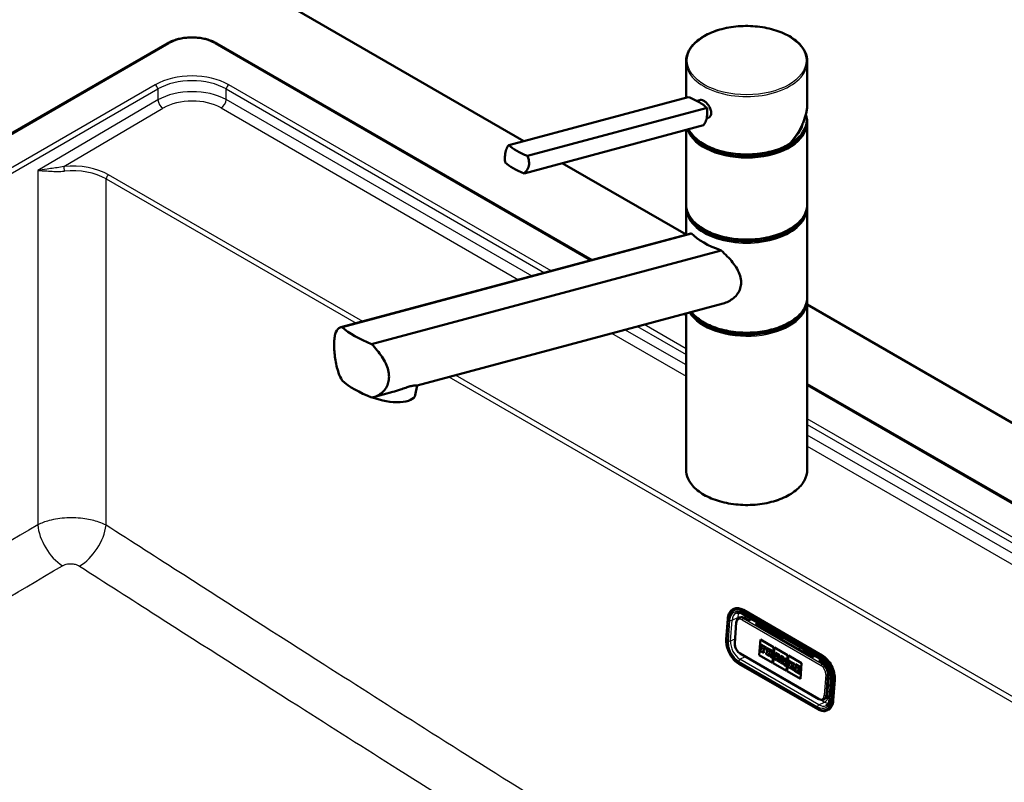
# Model space of a CAD drawing. Header units: millimetres. Extents: x 100 to 2000, y 93 to 2870.
# Tile 6 of 8: x 1124 to 1529, y 1627 to 1942. Entities that reach past the tile are written whole.
import ezdxf

# ---------------------------------------------------------------- set-up
doc = ezdxf.new("R2010")
doc.units = ezdxf.units.MM
doc.header["$LTSCALE"] = 10
doc.layers.add('Visible Edges(ISO)', color=7, linetype='Continuous', lineweight=50)
doc.layers.add('Visible Tangent Edges(ISO)', color=7, linetype='Continuous', lineweight=25)

msp = doc.modelspace()

# ---------------------------------------------------------------- linework, layer by layer
at = {"layer": 'Visible Edges(ISO)'}
for p, q in [((1141.5, 2001.34), (1331.36, 1891.73)), ((1184.26, 1931.97), (845.26, 1736.24)), ((1359.44, 1842.69), (1204.81, 1931.97)), ((1398.14, 1909.62), (1398.14, 1924.52)), ((1448.14, 1907.48), (1448.14, 1924.52)), ((1325.09, 1890.05), (1399.05, 1909.86)), ((1402.58, 1908.3), (1403.9, 1908.65)), ((1332.83, 1885.57), (1406.8, 1905.39)), ((1406.64, 1901.1), (1407.17, 1901.24)), ((1447.89, 1899.62), (1447.89, 1900.44)), ((1448.14, 1865.74), (1448.14, 1899.21)), ((1331.37, 1878.42), (1405.33, 1898.24)), ((1398.14, 1865.74), (1398.14, 1896.31)), ((1347.1, 1882.64), (1398.14, 1853.17)), ((1398.14, 1853.06), (1398.14, 1864.1)), ((1448.14, 1827.36), (1448.14, 1864.1)), ((1400.09, 1853.59), (1255.92, 1814.96)), ((1400.46, 1853.65), (1256.37, 1815.04)), ((1268.51, 1808.03), (1412.61, 1846.64)), ((1413.46, 1824.79), (1287.34, 1791)), ((1448.14, 1756.33), (1448.14, 1825.73)), ((1448.14, 1824.3), (1848.61, 1593.09)), ((1398.14, 1820.35), (1397.74, 1820.58)), ((1398.14, 1756.33), (1398.14, 1820.68)), ((1286.53, 1787.01), (1287.34, 1791)), ((1720.59, 1634.18), (1448.14, 1791.48)), ((1277.24, 1788.29), (1269.29, 1786.16)), ((1417.61, 1698.77), (1417.85, 1698.88)), ((1421.43, 1696.78), (1453.95, 1678)), ((1454.31, 1679.67), (1421.79, 1698.45)), ((1414.75, 1686.29), (1415.36, 1694.78)), ((1418.85, 1693.19), (1418.23, 1684.7)), ((1419.96, 1695.09), (1420.46, 1695.33)), ((1423.94, 1694.12), (1422.18, 1695.14)), ((1425.09, 1694.66), (1423.94, 1694.12)), ((1426.77, 1692.48), (1427.92, 1693.03)), ((1450.11, 1679.01), (1426.77, 1692.48)), ((1428.23, 1692.85), (1427.08, 1692.3)), ((1427.82, 1692.66), (1436.54, 1687.62)), ((1428.35, 1679.79), (1428.82, 1686.27)), ((1428.36, 1679.79), (1428.83, 1686.27)), ((1428.82, 1686.27), (1434.26, 1683.13)), ((1429.03, 1684.19), (1428.99, 1683.64)), ((1429.03, 1684.19), (1429.04, 1684.2)), ((1431.15, 1682.97), (1429.03, 1684.19)), ((1431.16, 1682.97), (1429.04, 1684.2)), ((1437.31, 1686.4), (1437.62, 1686.41)), ((1420.42, 1680.46), (1452.94, 1661.68)), ((1428.88, 1682.06), (1428.83, 1681.46)), ((1428.83, 1681.46), (1430.18, 1680.69)), ((1429.09, 1681.94), (1428.88, 1682.06)), ((1429.09, 1681.94), (1428.88, 1682.06)), ((1428.88, 1682.06), (1428.88, 1682.06)), ((1428.99, 1683.64), (1429.2, 1683.52)), ((1429.2, 1683.52), (1429.09, 1681.94)), ((1430.02, 1681.4), (1430.06, 1681.95)), ((1430.22, 1681.28), (1430.02, 1681.4)), ((1430.02, 1681.4), (1430.03, 1681.4)), ((1430.03, 1681.4), (1430.07, 1681.95)), ((1430.23, 1681.28), (1430.03, 1681.4)), ((1430.06, 1681.95), (1430.5, 1681.7)), ((1430.09, 1682.42), (1430.13, 1682.98)), ((1430.09, 1682.42), (1430.1, 1682.43)), ((1430.54, 1682.17), (1430.09, 1682.42)), ((1430.1, 1682.43), (1430.14, 1682.98)), ((1430.55, 1682.17), (1430.1, 1682.43)), ((1430.13, 1682.98), (1430.62, 1682.7)), ((1430.18, 1680.69), (1430.23, 1681.28)), ((1430.18, 1680.69), (1430.22, 1681.28)), ((1430.18, 1680.69), (1430.18, 1680.69)), ((1430.22, 1681.28), (1430.23, 1681.28)), ((1430.5, 1681.7), (1430.54, 1682.17)), ((1430.5, 1681.7), (1430.51, 1681.7)), ((1430.51, 1681.7), (1430.55, 1682.17)), ((1430.54, 1682.17), (1430.55, 1682.17)), ((1430.62, 1682.7), (1430.6, 1682.42)), ((1430.6, 1682.42), (1431.09, 1682.14)), ((1431.09, 1682.14), (1431.15, 1682.97)), ((1431.09, 1682.14), (1431.1, 1682.14)), ((1431.1, 1682.14), (1431.16, 1682.97)), ((1431.18, 1680.72), (1431.14, 1680.13)), ((1431.14, 1680.13), (1432.44, 1679.38)), ((1431.15, 1682.97), (1431.16, 1682.97)), ((1431.18, 1680.72), (1431.19, 1680.73)), ((1431.42, 1680.59), (1431.18, 1680.72)), ((1431.42, 1680.59), (1431.19, 1680.73)), ((1431.34, 1682.86), (1431.3, 1682.31)), ((1431.3, 1682.31), (1431.54, 1682.17)), ((1433.2, 1681.78), (1431.34, 1682.86)), ((1431.34, 1682.86), (1431.35, 1682.86)), ((1433.21, 1681.79), (1431.35, 1682.86)), ((1431.54, 1682.17), (1431.42, 1680.59)), ((1432.28, 1680.09), (1432.32, 1680.66)), ((1432.28, 1680.09), (1432.29, 1680.1)), ((1432.49, 1679.97), (1432.28, 1680.09)), ((1432.29, 1680.1), (1432.33, 1680.65)), ((1432.5, 1679.98), (1432.29, 1680.1)), ((1432.32, 1680.66), (1432.62, 1680.48)), ((1432.35, 1681.05), (1432.4, 1681.67)), ((1432.35, 1681.05), (1432.36, 1681.06)), ((1432.61, 1680.9), (1432.35, 1681.05)), ((1432.36, 1681.06), (1432.4, 1681.67)), ((1432.62, 1680.91), (1432.36, 1681.06)), ((1432.4, 1681.67), (1432.66, 1681.52)), ((1432.62, 1680.48), (1432.97, 1679.08)), ((1433.6, 1679.33), (1433.37, 1680.22)), ((1433.61, 1679.33), (1433.38, 1680.22)), ((1433.53, 1680.25), (1433.53, 1680.26)), ((1434.26, 1683.13), (1433.79, 1676.65)), ((1434.12, 1676.46), (1434.59, 1682.94)), ((1434.12, 1676.46), (1434.59, 1682.94)), ((1434.59, 1682.94), (1440.03, 1679.8)), ((1435.14, 1680.09), (1434.61, 1678.75)), ((1435, 1680.75), (1434.96, 1680.2)), ((1434.96, 1680.2), (1435.14, 1680.09)), ((1436.67, 1679.79), (1435, 1680.75)), ((1436.66, 1679.79), (1435, 1680.75)), ((1435, 1680.75), (1435, 1680.75)), ((1447.03, 1681.57), (1450.85, 1679.36)), ((1452.42, 1657.48), (1419.89, 1676.26)), ((1433.79, 1676.65), (1428.35, 1679.79)), ((1428.35, 1679.79), (1428.36, 1679.79)), ((1433.79, 1676.65), (1428.36, 1679.79)), ((1432.44, 1679.38), (1432.49, 1679.97)), ((1432.44, 1679.38), (1432.45, 1679.38)), ((1432.45, 1679.38), (1432.5, 1679.98)), ((1432.49, 1679.97), (1432.5, 1679.98)), ((1432.97, 1679.08), (1433.77, 1678.62)), ((1433.81, 1679.21), (1433.6, 1679.33)), ((1433.6, 1679.33), (1433.61, 1679.33)), ((1433.82, 1679.21), (1433.61, 1679.33)), ((1433.77, 1678.62), (1433.82, 1679.21)), ((1433.77, 1678.62), (1433.81, 1679.21)), ((1433.77, 1678.62), (1433.77, 1678.62)), ((1433.81, 1679.21), (1433.82, 1679.21)), ((1439.56, 1673.32), (1434.12, 1676.46)), ((1439.56, 1673.32), (1434.12, 1676.46)), ((1434.12, 1676.46), (1434.12, 1676.46)), ((1434.46, 1678.84), (1434.41, 1678.24)), ((1434.41, 1678.24), (1435.4, 1677.67)), ((1434.62, 1678.75), (1434.46, 1678.84)), ((1434.61, 1678.75), (1434.46, 1678.84)), ((1434.46, 1678.84), (1434.46, 1678.84)), ((1435.24, 1678.39), (1435.32, 1678.62)), ((1435.24, 1678.39), (1435.32, 1678.62)), ((1435.45, 1678.27), (1435.24, 1678.39)), ((1435.45, 1678.26), (1435.24, 1678.39)), ((1435.24, 1678.39), (1435.24, 1678.39)), ((1435.32, 1678.62), (1435.88, 1678.29)), ((1435.4, 1677.67), (1435.45, 1678.26)), ((1435.4, 1677.67), (1435.41, 1677.67)), ((1435.41, 1677.67), (1435.45, 1678.27)), ((1435.45, 1679), (1435.71, 1679.79)), ((1435.45, 1679.01), (1435.71, 1679.77)), ((1435.83, 1678.79), (1435.45, 1679.01)), ((1435.45, 1679), (1435.45, 1679.01)), ((1435.83, 1678.78), (1435.45, 1679)), ((1435.45, 1678.26), (1435.45, 1678.27)), ((1435.69, 1678.12), (1435.65, 1677.53)), ((1435.65, 1677.53), (1436.89, 1676.81)), ((1435.69, 1678.12), (1435.7, 1678.13)), ((1435.92, 1677.99), (1435.69, 1678.12)), ((1435.92, 1678), (1435.7, 1678.13)), ((1435.71, 1679.79), (1435.83, 1678.78)), ((1435.88, 1678.29), (1435.92, 1677.99)), ((1436.73, 1677.53), (1436.44, 1679.34)), ((1436.44, 1679.34), (1436.62, 1679.23)), ((1436.73, 1677.53), (1436.45, 1679.33)), ((1436.62, 1679.23), (1436.66, 1679.79)), ((1436.62, 1679.23), (1436.63, 1679.24)), ((1436.63, 1679.24), (1436.67, 1679.79)), ((1436.66, 1679.79), (1436.67, 1679.79)), ((1436.94, 1677.41), (1436.73, 1677.53)), ((1436.93, 1677.41), (1436.73, 1677.53)), ((1436.73, 1677.53), (1436.73, 1677.53)), ((1436.89, 1676.82), (1436.94, 1677.41)), ((1436.89, 1676.81), (1436.93, 1677.41)), ((1436.89, 1676.81), (1436.89, 1676.82)), ((1436.93, 1677.41), (1436.94, 1677.41)), ((1437.1, 1677.31), (1437.06, 1676.72)), ((1437.06, 1676.72), (1437.98, 1676.18)), ((1437.32, 1677.18), (1437.1, 1677.31)), ((1437.1, 1677.31), (1437.11, 1677.31)), ((1437.32, 1677.19), (1437.11, 1677.31)), ((1437.26, 1679.44), (1437.22, 1678.89)), ((1437.22, 1678.89), (1437.44, 1678.76)), ((1438.3, 1678.85), (1437.26, 1679.45)), ((1437.26, 1679.44), (1437.26, 1679.45)), ((1438.3, 1678.84), (1437.26, 1679.44)), ((1437.44, 1678.76), (1437.32, 1677.18)), ((1437.84, 1676.88), (1437.92, 1677.93)), ((1437.84, 1676.88), (1437.85, 1676.89)), ((1438.03, 1676.78), (1437.84, 1676.88)), ((1437.85, 1676.89), (1437.92, 1677.91)), ((1438.03, 1676.78), (1437.85, 1676.89)), ((1437.92, 1677.93), (1438.61, 1675.82)), ((1437.98, 1676.18), (1438.03, 1676.78)), ((1437.98, 1676.18), (1437.99, 1676.19)), ((1437.99, 1676.19), (1438.03, 1676.78)), ((1438.03, 1676.78), (1438.03, 1676.78)), ((1438.9, 1677.02), (1438.3, 1678.85)), ((1438.3, 1678.84), (1438.3, 1678.85)), ((1438.9, 1677), (1438.3, 1678.84)), ((1438.82, 1678.54), (1438.78, 1677.99)), ((1438.78, 1677.99), (1438.97, 1677.88)), ((1439.73, 1678.02), (1438.82, 1678.54)), ((1438.82, 1678.54), (1438.83, 1678.54)), ((1439.74, 1678.02), (1438.83, 1678.54)), ((1438.97, 1677.88), (1438.9, 1677)), ((1439.28, 1675.43), (1439.44, 1677.61)), ((1439.29, 1675.44), (1439.44, 1677.61)), ((1439.44, 1677.61), (1439.69, 1677.46)), ((1440.03, 1679.8), (1439.56, 1673.32)), ((1439.69, 1677.46), (1439.73, 1678.02)), ((1439.69, 1677.46), (1439.7, 1677.47)), ((1439.7, 1677.47), (1439.74, 1678.02)), ((1439.73, 1678.02), (1439.74, 1678.02)), ((1439.88, 1673.13), (1440.35, 1679.61)), ((1439.89, 1673.13), (1440.36, 1679.61)), ((1440.38, 1677.64), (1440.34, 1677.09)), ((1440.34, 1677.09), (1440.57, 1676.95)), ((1440.35, 1679.61), (1445.79, 1676.47)), ((1441.64, 1676.92), (1440.38, 1677.64)), ((1441.63, 1676.92), (1440.38, 1677.64)), ((1440.38, 1677.64), (1440.38, 1677.64)), ((1440.57, 1676.95), (1440.46, 1675.37)), ((1441.37, 1675.87), (1441.42, 1676.47)), ((1441.91, 1676.18), (1441.37, 1675.87)), ((1441.38, 1675.88), (1441.42, 1676.46)), ((1441.42, 1676.47), (1441.59, 1676.37)), ((1441.59, 1676.37), (1441.63, 1676.92)), ((1441.59, 1676.37), (1441.6, 1676.37)), ((1441.6, 1676.37), (1441.64, 1676.92)), ((1441.63, 1676.92), (1441.64, 1676.92)), ((1441.81, 1676.82), (1441.77, 1676.26)), ((1441.77, 1676.26), (1441.91, 1676.18)), ((1442.87, 1676.21), (1441.81, 1676.82)), ((1442.87, 1676.2), (1441.81, 1676.82)), ((1441.81, 1676.82), (1441.81, 1676.82)), ((1442.83, 1675.66), (1442.87, 1676.21)), ((1442.83, 1675.65), (1442.87, 1676.2)), ((1442.87, 1676.2), (1442.87, 1676.21)), ((1445.79, 1676.47), (1445.32, 1669.99)), ((1450.11, 1679.01), (1451.25, 1679.56)), ((1454.08, 1677.92), (1452.94, 1677.38)), ((1454.7, 1676.36), (1452.94, 1677.38)), ((1453.25, 1677.2), (1454.37, 1677.73)), ((1453.98, 1677.55), (1455.6, 1676.62)), ((1438.61, 1675.82), (1439.28, 1675.43)), ((1439.28, 1675.43), (1439.29, 1675.44)), ((1445.32, 1669.99), (1439.88, 1673.13)), ((1439.88, 1673.13), (1439.89, 1673.13)), ((1445.32, 1670), (1439.89, 1673.13)), ((1440.22, 1675.51), (1440.18, 1674.91)), ((1440.18, 1674.91), (1441.43, 1674.19)), ((1440.46, 1675.37), (1440.22, 1675.51)), ((1440.22, 1675.51), (1440.23, 1675.51)), ((1440.46, 1675.38), (1440.23, 1675.51)), ((1441.3, 1674.88), (1441.35, 1675.54)), ((1441.3, 1674.88), (1441.31, 1674.89)), ((1441.48, 1674.78), (1441.3, 1674.88)), ((1441.31, 1674.89), (1441.36, 1675.53)), ((1441.48, 1674.79), (1441.31, 1674.89)), ((1441.35, 1675.54), (1441.79, 1674.6)), ((1441.43, 1674.19), (1441.48, 1674.78)), ((1441.43, 1674.19), (1441.44, 1674.19)), ((1441.44, 1674.19), (1441.48, 1674.79)), ((1441.48, 1674.78), (1441.48, 1674.79)), ((1441.65, 1674.68), (1441.61, 1674.09)), ((1441.61, 1674.09), (1442.82, 1673.39)), ((1441.65, 1674.68), (1441.66, 1674.69)), ((1441.79, 1674.6), (1441.65, 1674.68)), ((1441.79, 1674.61), (1441.66, 1674.69)), ((1442.11, 1675.45), (1442.64, 1675.76)), ((1442.11, 1675.44), (1442.64, 1675.76)), ((1442.72, 1674.07), (1442.11, 1675.45)), ((1442.11, 1675.44), (1442.11, 1675.45)), ((1442.71, 1674.07), (1442.11, 1675.44)), ((1442.64, 1675.76), (1442.83, 1675.65)), ((1442.86, 1673.98), (1442.71, 1674.07)), ((1442.71, 1674.07), (1442.72, 1674.07)), ((1442.87, 1673.99), (1442.72, 1674.07)), ((1442.82, 1673.39), (1442.86, 1673.98)), ((1442.82, 1673.39), (1442.83, 1673.39)), ((1442.83, 1675.65), (1442.83, 1675.66)), ((1442.83, 1673.39), (1442.87, 1673.99)), ((1442.86, 1673.98), (1442.87, 1673.99)), ((1443.06, 1673.87), (1443.02, 1673.28)), ((1443.02, 1673.28), (1445.11, 1672.07)), ((1443.28, 1673.74), (1443.06, 1673.87)), ((1443.06, 1673.87), (1443.07, 1673.87)), ((1443.28, 1673.75), (1443.07, 1673.87)), ((1443.22, 1676), (1443.18, 1675.45)), ((1443.18, 1675.45), (1443.39, 1675.33)), ((1445.32, 1674.8), (1443.22, 1676.01)), ((1443.22, 1676), (1443.22, 1676.01)), ((1445.31, 1674.79), (1443.22, 1676)), ((1443.39, 1675.33), (1443.28, 1673.74)), ((1444.17, 1673.23), (1444.21, 1673.78)), ((1444.66, 1672.95), (1444.17, 1673.23)), ((1444.17, 1673.23), (1444.18, 1673.23)), ((1444.18, 1673.23), (1444.22, 1673.78)), ((1444.66, 1672.95), (1444.18, 1673.23)), ((1444.21, 1673.78), (1444.66, 1673.53)), ((1444.25, 1674.26), (1444.29, 1674.81)), ((1444.25, 1674.25), (1444.29, 1674.81)), ((1444.7, 1674), (1444.25, 1674.26)), ((1444.25, 1674.25), (1444.25, 1674.26)), ((1444.69, 1674), (1444.25, 1674.25)), ((1444.29, 1674.81), (1444.77, 1674.53)), ((1444.66, 1673.53), (1444.7, 1674)), ((1444.66, 1673.53), (1444.69, 1674)), ((1444.66, 1673.53), (1444.66, 1673.53)), ((1444.68, 1673.22), (1444.66, 1672.95)), ((1444.68, 1673.22), (1444.69, 1673.23)), ((1445.17, 1672.94), (1444.68, 1673.22)), ((1444.69, 1674), (1444.7, 1674)), ((1445.18, 1672.94), (1444.69, 1673.23)), ((1444.77, 1674.53), (1444.75, 1674.25)), ((1444.75, 1674.25), (1445.25, 1673.97)), ((1445.11, 1672.07), (1445.17, 1672.94)), ((1445.11, 1672.07), (1445.12, 1672.07)), ((1445.12, 1672.07), (1445.18, 1672.94)), ((1445.17, 1672.94), (1445.18, 1672.94)), ((1445.25, 1673.97), (1445.31, 1674.79)), ((1445.25, 1673.97), (1445.26, 1673.97)), ((1445.26, 1673.97), (1445.32, 1674.8)), ((1445.31, 1674.79), (1445.32, 1674.8)), ((1456.35, 1663.47), (1456.96, 1671.96)), ((1456.85, 1670.43), (1457.91, 1669.94)), ((1457.93, 1670.23), (1457.31, 1661.74)), ((1458.86, 1661.13), (1459.48, 1669.62)), ((1456.65, 1667.6), (1457.69, 1667)), ((1454.88, 1661.5), (1455.38, 1661.74)), ((1456.4, 1657.05), (1456.64, 1657.17))]:
    msp.add_line(p, q, dxfattribs=at)
for centre, major_axis, ratio, start_param, end_param in [((796.93, 2118.63), (-400, 0), 0.57735, 2.103514, 2.608875), ((1391.21, 1904.49), (-17.63, 3.61), 0.408248, 4.02767, 4.336863), ((1391.21, 1904.49), (-17.63, 3.61), 0.408248, 3.718476, 4.02767), ((1423.14, 1899.62), (24.75, 0), 0.57735, 3.359293, 6.283185), ((1423.14, 1900.44), (24.75, 0), 0.57735, 3.695763, 6.447264), ((1423.14, 1900.44), (23.25, 0), 0.57735, 5.784228, 6.161693), ((1423.14, 1899.62), (23, 0), 0.57735, 6.135657, 6.192728), ((1340.67, 1890.95), (17.63, -3.61), 0.408248, 3.718476, 4.336863), ((1339.21, 1883.79), (-17.63, 3.61), 0.408248, 0.576884, 1.19527), ((1423.14, 1864.51), (24.75, 0), 0.57735, 3.223499, 6.201279), ((1423.14, 1865.33), (-24.75, 0), 0.57735, 0.554171, 2.587422), ((1423.14, 1854.6), (24.93, -4.67), 0.410754, 3.65308, 4.354386), ((1423.14, 1826.14), (24.75, 0), 0.57735, 3.496917, 6.201279), ((1423.14, 1826.95), (-24.75, 0), 0.57735, 0.554171, 2.587422), ((1286.43, 1817.96), (-34.9, 6.53), 0.410754, 0.614244, 1.110036), ((1286.43, 1795.92), (34.9, -6.53), 0.410754, 3.755836, 4.251629), ((1274.77, 1789.41), (11.76, -2.41), 0.408248, 4.278356, 6.283185), ((1421.29, 1691.66), (-3.44, 7.22), 0.625473, 5.545399, 6.283185), ((1421.96, 1692.17), (-1.51, 3.16), 0.625473, 5.545399, 6.283185), ((1432.63, 1681.21), (0.157, -0.331), 0.625473, 5.545399, 8.686991), ((1432.64, 1681.22), (0.157, -0.331), 0.625473, 5.545399, 6.26615), ((1433.15, 1681.04), (0.376, -0.789), 0.625473, 5.998819, 8.686991), ((1433.16, 1681.04), (0.376, -0.789), 0.625473, 0, 2.403806), ((1447.61, 1679.9), (-0.86, 1.81), 0.625473, 0.0267, 0.510855), ((1445.56, 1682.4), (-1.5, 2.6), 0.57735, 3.60982, 3.932217), ((1445.49, 1682.36), (2, -3.46), 0.57735, 0.574938, 0.814322), ((1453.82, 1672.88), (-3.44, 7.22), 0.625473, 3.974602, 5.545399), ((1454.49, 1673.39), (-1.51, 3.16), 0.625473, 3.974602, 5.545399), ((1453.87, 1664.9), (1.51, -3.16), 0.625473, 0, 0.83301), ((1453.2, 1664.39), (3.44, -7.22), 0.625473, 0, 0.83301)]:
    msp.add_ellipse(centre, major_axis=major_axis, ratio=ratio, start_param=start_param, end_param=end_param, dxfattribs=at)
for points, knots in [([(1398.14, 1924.52), (1398.14, 1926.06), (1398.56, 1927.6), (1400.17, 1930.54), (1401.39, 1931.93), (1404.52, 1934.45), (1406.45, 1935.56), (1410.81, 1937.37), (1413.23, 1938.07), (1418.34, 1938.98), (1421.01, 1939.2), (1426.34, 1939.13), (1429, 1938.85), (1434.02, 1937.81), (1436.39, 1937.05), (1440.62, 1935.13), (1442.47, 1933.97), (1445.44, 1931.35), (1446.58, 1929.89), (1447.85, 1927.11), (1448.14, 1925.81), (1448.14, 1924.52)], [5.497787, 5.497787, 5.497787, 5.497787, 5.805603, 5.805603, 6.121561, 6.121561, 6.444326, 6.444326, 6.767616, 6.767616, 7.090334, 7.090334, 7.412834, 7.412834, 7.735617, 7.735617, 8.058967, 8.058967, 8.381325, 8.381325, 8.63938, 8.63938, 8.63938, 8.63938]), ([(1184.26, 1931.97), (1184.82, 1932.29), (1185.42, 1932.58), (1186.67, 1933.11), (1187.32, 1933.34), (1188.68, 1933.74), (1189.38, 1933.91), (1190.82, 1934.18), (1191.55, 1934.28), (1193.04, 1934.42), (1193.79, 1934.45), (1195.29, 1934.45), (1196.04, 1934.42), (1197.52, 1934.28), (1198.25, 1934.18), (1199.69, 1933.91), (1200.39, 1933.74), (1201.75, 1933.34), (1202.41, 1933.11), (1203.66, 1932.58), (1204.25, 1932.29), (1204.81, 1931.97)], [-0.782965, -0.782965, -0.782965, -0.782965, -0.626372, -0.626372, -0.469779, -0.469779, -0.313186, -0.313186, -0.156593, -0.156593, 0, 0, 0.156593, 0.156593, 0.313186, 0.313186, 0.469779, 0.469779, 0.626372, 0.626372, 0.782965, 0.782965, 0.782965, 0.782965]), ([(1403.9, 1908.65), (1404.06, 1908.69), (1404.22, 1908.7), (1404.73, 1908.65), (1405.1, 1908.52), (1405.82, 1908.1), (1406.22, 1907.8), (1406.96, 1907.06), (1407.3, 1906.62), (1407.86, 1905.75), (1408.1, 1905.26), (1408.43, 1904.27), (1408.52, 1903.78), (1408.52, 1903.36)], [0.382112, 0.382112, 0.382112, 0.382112, 0.4669376, 0.4669376, 0.6201565, 0.6201565, 0.7733754, 0.7733754, 0.9265943, 0.9265943, 1.0834536, 1.0834536, 1.240313, 1.240313, 1.240313, 1.240313]), ([(1440.71, 1890.42), (1441.18, 1890.93), (1441.63, 1891.46), (1442.49, 1892.53), (1442.9, 1893.08), (1443.68, 1894.18), (1444.05, 1894.74), (1444.74, 1895.88), (1445.06, 1896.45), (1445.67, 1897.6), (1445.95, 1898.19), (1446.45, 1899.35), (1446.68, 1899.94), (1447.1, 1901.11), (1447.28, 1901.7), (1447.59, 1902.87), (1447.72, 1903.46), (1447.93, 1904.62), (1448.01, 1905.2), (1448.11, 1906.35), (1448.14, 1906.92), (1448.14, 1907.48)], [-1.5777627, -1.5777627, -1.5777627, -1.5777627, -1.4985263, -1.4985263, -1.4192898, -1.4192898, -1.3400533, -1.3400533, -1.2608169, -1.2608169, -1.1815804, -1.1815804, -1.102344, -1.102344, -1.0231075, -1.0231075, -0.9438711, -0.9438711, -0.8646346, -0.8646346, -0.7853982, -0.7853982, -0.7853982, -0.7853982]), ([(1405.33, 1898.24), (1405.56, 1898.47), (1405.77, 1898.77), (1406.27, 1899.69), (1406.51, 1900.43), (1406.66, 1901.2), (1406.82, 1901.97), (1406.92, 1902.87), (1406.91, 1904.32), (1406.87, 1904.87), (1406.8, 1905.39)], [-0.412375, -0.412375, -0.412375, -0.412375, -0.2583698, -0.2583698, 0, 0, 0, 0.2583698, 0.2583698, 0.412375, 0.412375, 0.412375, 0.412375]), ([(1408.52, 1903.36), (1408.52, 1902.94), (1408.44, 1902.52), (1408.1, 1901.84), (1407.85, 1901.57), (1407.45, 1901.34), (1407.31, 1901.28), (1407.17, 1901.25)], [1.240313, 1.240313, 1.240313, 1.240313, 1.394333, 1.394333, 1.5483531, 1.5483531, 1.6139305, 1.6139305, 1.6139305, 1.6139305]), ([(1440.69, 1890.4), (1438.78, 1889.3), (1436.57, 1888.38), (1431.77, 1887.01), (1429.19, 1886.55), (1423.9, 1886.12), (1421.2, 1886.16), (1415.96, 1886.73), (1413.42, 1887.26), (1408.74, 1888.76), (1406.6, 1889.73), (1402.96, 1892.03), (1401.45, 1893.36), (1399.9, 1895.39), (1399.52, 1895.99), (1399.21, 1896.6)], [3.142959, 3.142959, 3.142959, 3.142959, 3.466351, 3.466351, 3.789339, 3.789339, 4.111884, 4.111884, 4.434467, 4.434467, 4.757545, 4.757545, 5.080867, 5.080867, 5.209574, 5.209574, 5.209574, 5.209574]), ([(1323.62, 1882.89), (1323.55, 1883.42), (1323.51, 1883.96), (1323.5, 1885.42), (1323.6, 1886.32), (1323.75, 1887.09), (1323.91, 1887.86), (1324.15, 1888.59), (1324.65, 1889.52), (1324.86, 1889.81), (1325.09, 1890.05)], [-0.412375, -0.412375, -0.412375, -0.412375, -0.2583698, -0.2583698, 0, 0, 0, 0.2583698, 0.2583698, 0.412375, 0.412375, 0.412375, 0.412375]), ([(1440.69, 1890.4), (1440.71, 1890.41), (1440.73, 1890.43), (1440.74, 1890.48), (1440.75, 1890.5), (1440.75, 1890.54), (1440.74, 1890.57), (1440.74, 1890.59), (1440.74, 1890.59), (1440.74, 1890.59)], [-0.0398471, -0.0398471, -0.0398471, -0.0398471, -0.02111176, -0.02111176, -0.01056304, -0.01056304, 0, 0, 0.00032398, 0.00032398, 0.00032398, 0.00032398]), ([(1332.83, 1885.57), (1333.04, 1885.09), (1333.21, 1884.57), (1333.5, 1883.19), (1333.5, 1882.32), (1333.19, 1880.78), (1332.85, 1880.02), (1332.07, 1879.02), (1331.73, 1878.69), (1331.37, 1878.42)], [1.6537755, 1.6537755, 1.6537755, 1.6537755, 1.8077807, 1.8077807, 2.0661504, 2.0661504, 2.3245202, 2.3245202, 2.4785254, 2.4785254, 2.4785254, 2.4785254]), ([(1448.14, 1865.74), (1448.14, 1864.2), (1447.72, 1862.66), (1446.11, 1859.72), (1444.89, 1858.33), (1441.76, 1855.81), (1439.83, 1854.7), (1435.47, 1852.89), (1433.04, 1852.19), (1427.94, 1851.28), (1425.27, 1851.06), (1419.94, 1851.13), (1417.28, 1851.41), (1412.26, 1852.45), (1409.88, 1853.21), (1405.66, 1855.13), (1403.81, 1856.29), (1400.83, 1858.91), (1399.7, 1860.37), (1398.43, 1863.15), (1398.14, 1864.44), (1398.14, 1865.74)], [2.356194, 2.356194, 2.356194, 2.356194, 2.66401, 2.66401, 2.979968, 2.979968, 3.302733, 3.302733, 3.626023, 3.626023, 3.948741, 3.948741, 4.271241, 4.271241, 4.594024, 4.594024, 4.917374, 4.917374, 5.239732, 5.239732, 5.497787, 5.497787, 5.497787, 5.497787]), ([(1412.61, 1846.64), (1413.52, 1845.83), (1414.38, 1845.01), (1416.68, 1842.61), (1418.13, 1840.83), (1419.71, 1838.07), (1420.13, 1837.14), (1420.71, 1835.26), (1420.87, 1834.32), (1420.87, 1833.4)], [8.317582, 8.317582, 8.317582, 8.317582, 8.664161, 8.664161, 9.339921, 9.339921, 9.677802, 9.677802, 10.015682, 10.015682, 10.015682, 10.015682]), ([(1420.87, 1833.4), (1420.87, 1832.61), (1420.75, 1831.81), (1420.26, 1830.25), (1419.89, 1829.5), (1418.92, 1828.13), (1418.34, 1827.5), (1417.04, 1826.42), (1416.33, 1825.97), (1414.93, 1825.27), (1414.21, 1824.99), (1413.46, 1824.79)], [0, 0, 0, 0, 0.290813, 0.290813, 0.581627, 0.581627, 0.87244, 0.87244, 1.163253, 1.163253, 1.434099, 1.434099, 1.434099, 1.434099]), ([(1448.14, 1827.36), (1448.14, 1825.82), (1447.72, 1824.28), (1446.11, 1821.35), (1444.89, 1819.95), (1441.76, 1817.44), (1439.83, 1816.33), (1435.47, 1814.52), (1433.04, 1813.82), (1427.94, 1812.9), (1425.27, 1812.69), (1419.94, 1812.75), (1417.28, 1813.04), (1412.26, 1814.08), (1409.88, 1814.83), (1405.66, 1816.75), (1403.81, 1817.92), (1401.58, 1819.88), (1400.93, 1820.57), (1400.38, 1821.28)], [2.356194, 2.356194, 2.356194, 2.356194, 2.66401, 2.66401, 2.979968, 2.979968, 3.302733, 3.302733, 3.626023, 3.626023, 3.948741, 3.948741, 4.271241, 4.271241, 4.594024, 4.594024, 4.917374, 4.917374, 5.077482, 5.077482, 5.077482, 5.077482]), ([(1256.37, 1793), (1255.81, 1794.03), (1255.33, 1795.13), (1254.63, 1797.14), (1254.34, 1798.1), (1253.87, 1800.08), (1253.68, 1801.09), (1253.38, 1803.08), (1253.27, 1804.06), (1253.14, 1805.91), (1253.11, 1806.78), (1253.11, 1808.45), (1253.14, 1809.29), (1253.3, 1810.8), (1253.42, 1811.49), (1253.9, 1813.27), (1254.41, 1814.1), (1255.43, 1814.82), (1255.86, 1814.98), (1256.37, 1815.04)], [3.250189, 3.250189, 3.250189, 3.250189, 3.606455, 3.606455, 3.897837, 3.897837, 4.18922, 4.18922, 4.480602, 4.480602, 4.771985, 4.771985, 5.094237, 5.094237, 5.41649, 5.41649, 6.060995, 6.060995, 6.40245, 6.40245, 6.40245, 6.40245]), ([(1268.51, 1808.03), (1269.36, 1807.19), (1270.16, 1806.31), (1272.24, 1803.81), (1273.49, 1801.96), (1274.81, 1799.14), (1275.15, 1798.18), (1275.62, 1796.31), (1275.73, 1795.39), (1275.73, 1794.51), (1275.73, 1793.72), (1275.64, 1792.92), (1275.23, 1791.38), (1274.91, 1790.65), (1274.09, 1789.31), (1273.58, 1788.7), (1272.44, 1787.66), (1271.81, 1787.22), (1270.35, 1786.46), (1269.45, 1786.15), (1268.51, 1785.98)], [-1.630466, -1.630466, -1.630466, -1.630466, -1.289011, -1.289011, -0.644505, -0.644505, -0.322253, -0.322253, 0, 0, 0, 0.291382, 0.291382, 0.582765, 0.582765, 0.874147, 0.874147, 1.16553, 1.16553, 1.521796, 1.521796, 1.521796, 1.521796]), ([(1277.24, 1788.29), (1278.33, 1788.58), (1279.42, 1788.94), (1281.23, 1789.55), (1281.97, 1789.81), (1283.33, 1790.27), (1283.96, 1790.47), (1284.51, 1790.61), (1285.05, 1790.76), (1285.53, 1790.86), (1286.32, 1790.98), (1286.63, 1791), (1287.16, 1791.01), (1287.32, 1790.99), (1287.34, 1791)], [-0.807034, -0.807034, -0.807034, -0.807034, -0.481393, -0.481393, -0.240697, -0.240697, 0, 0, 0, 0.240697, 0.240697, 0.481393, 0.481393, 0.807034, 0.807034, 0.807034, 0.807034]), ([(1448.14, 1756.33), (1448.14, 1754.79), (1447.72, 1753.25), (1446.11, 1750.31), (1444.89, 1748.92), (1441.76, 1746.4), (1439.83, 1745.29), (1435.47, 1743.48), (1433.04, 1742.78), (1427.94, 1741.87), (1425.27, 1741.65), (1419.94, 1741.72), (1417.28, 1742), (1412.26, 1743.04), (1409.88, 1743.8), (1405.66, 1745.72), (1403.81, 1746.88), (1400.83, 1749.5), (1399.7, 1750.96), (1398.43, 1753.74), (1398.14, 1755.03), (1398.14, 1756.33)], [2.356194, 2.356194, 2.356194, 2.356194, 2.66401, 2.66401, 2.979968, 2.979968, 3.302733, 3.302733, 3.626023, 3.626023, 3.948741, 3.948741, 4.271241, 4.271241, 4.594024, 4.594024, 4.917374, 4.917374, 5.239732, 5.239732, 5.497787, 5.497787, 5.497787, 5.497787]), ([(1415.36, 1694.78), (1415.39, 1695.15), (1415.44, 1695.52), (1415.6, 1696.2), (1415.71, 1696.53), (1415.97, 1697.13), (1416.12, 1697.4), (1416.47, 1697.9), (1416.67, 1698.11), (1417.11, 1698.49), (1417.35, 1698.65), (1417.61, 1698.77)], [0, 0, 0, 0, 0.1666019, 0.1666019, 0.3332039, 0.3332039, 0.4998058, 0.4998058, 0.6664078, 0.6664078, 0.8330097, 0.8330097, 0.8330097, 0.8330097]), ([(1418.78, 1697.11), (1418.92, 1697.18), (1419.06, 1697.23), (1419.37, 1697.29), (1419.53, 1697.31), (1419.87, 1697.31), (1420.05, 1697.29), (1420.43, 1697.21), (1420.62, 1697.15), (1421.02, 1696.99), (1421.22, 1696.9), (1421.43, 1696.78)], [0.8330097, 0.8330097, 0.8330097, 0.8330097, 0.980567, 0.980567, 1.1281244, 1.1281244, 1.2756817, 1.2756817, 1.423239, 1.423239, 1.5707963, 1.5707963, 1.5707963, 1.5707963]), ([(1419.96, 1695.09), (1419.83, 1695.03), (1419.7, 1694.95), (1419.48, 1694.75), (1419.38, 1694.64), (1419.2, 1694.4), (1419.13, 1694.26), (1419, 1693.98), (1418.96, 1693.83), (1418.88, 1693.52), (1418.86, 1693.36), (1418.85, 1693.19)], [2.3085829, 2.3085829, 2.3085829, 2.3085829, 2.4751849, 2.4751849, 2.6417868, 2.6417868, 2.8083888, 2.8083888, 2.9749907, 2.9749907, 3.1415927, 3.1415927, 3.1415927, 3.1415927]), ([(1419.89, 1676.26), (1419.3, 1676.6), (1418.72, 1677.06), (1417.63, 1678.15), (1417.12, 1678.78), (1416.22, 1680.16), (1415.84, 1680.91), (1415.23, 1682.46), (1415, 1683.25), (1414.74, 1684.81), (1414.69, 1685.58), (1414.75, 1686.29)], [4.712389, 4.712389, 4.712389, 4.712389, 5.026548, 5.026548, 5.340708, 5.340708, 5.654867, 5.654867, 5.969026, 5.969026, 6.283185, 6.283185, 6.283185, 6.283185]), ([(1418.23, 1684.7), (1418.21, 1684.39), (1418.23, 1684.06), (1418.34, 1683.41), (1418.44, 1683.07), (1418.69, 1682.43), (1418.85, 1682.12), (1419.22, 1681.54), (1419.44, 1681.28), (1419.9, 1680.81), (1420.15, 1680.61), (1420.42, 1680.46)], [3.141593, 3.141593, 3.141593, 3.141593, 3.455752, 3.455752, 3.769911, 3.769911, 4.08407, 4.08407, 4.39823, 4.39823, 4.712389, 4.712389, 4.712389, 4.712389]), ([(1437.75, 1686.15), (1437.7, 1686.25), (1437.65, 1686.34), (1437.5, 1686.63), (1437.38, 1686.81), (1437.13, 1687.13), (1437, 1687.27), (1436.76, 1687.48), (1436.64, 1687.56), (1436.54, 1687.62), (1436.54, 1687.62), (1436.54, 1687.62)], [3.844746, 3.844746, 3.844746, 3.844746, 3.9685603, 3.9685603, 4.2243746, 4.2243746, 4.4737795, 4.4737795, 4.7112197, 4.7112197, 4.712389, 4.712389, 4.712389, 4.712389]), ([(1446.7, 1681.69), (1446.7, 1681.69), (1446.7, 1681.69), (1446.71, 1681.69), (1446.73, 1681.69), (1446.78, 1681.67), (1446.82, 1681.66), (1446.91, 1681.63), (1446.97, 1681.6), (1447.03, 1681.57)], [1.0741745, 1.0741745, 1.0741745, 1.0741745, 1.1281244, 1.1281244, 1.2756817, 1.2756817, 1.423239, 1.423239, 1.5707963, 1.5707963, 1.5707963, 1.5707963]), ([(1453.95, 1678), (1454.38, 1677.75), (1454.8, 1677.42), (1455.62, 1676.62), (1456.01, 1676.15), (1456.7, 1675.11), (1457.01, 1674.54), (1457.49, 1673.36), (1457.68, 1672.75), (1457.91, 1671.57), (1457.96, 1670.99), (1457.94, 1670.38), (1457.94, 1670.31), (1457.93, 1670.23)], [1.570796, 1.570796, 1.570796, 1.570796, 1.87489, 1.87489, 2.179173, 2.179173, 2.48542, 2.48542, 2.792121, 2.792121, 3.097411, 3.097411, 3.141593, 3.141593, 3.141593, 3.141593]), ([(1452.94, 1661.68), (1453.07, 1661.61), (1453.2, 1661.55), (1453.45, 1661.45), (1453.59, 1661.41), (1453.85, 1661.35), (1453.98, 1661.34), (1454.25, 1661.34), (1454.38, 1661.35), (1454.64, 1661.4), (1454.77, 1661.45), (1454.88, 1661.5)], [4.712389, 4.712389, 4.712389, 4.712389, 4.8599463, 4.8599463, 5.0075036, 5.0075036, 5.1550609, 5.1550609, 5.3026183, 5.3026183, 5.4501756, 5.4501756, 5.4501756, 5.4501756]), ([(1457.31, 1661.74), (1457.29, 1661.46), (1457.25, 1661.19), (1457.14, 1660.69), (1457.06, 1660.47), (1456.88, 1660.05), (1456.78, 1659.87), (1456.55, 1659.55), (1456.42, 1659.41), (1456.15, 1659.18), (1456.01, 1659.08), (1455.85, 1659.01)], [3.1415927, 3.1415927, 3.1415927, 3.1415927, 3.3081946, 3.3081946, 3.4747965, 3.4747965, 3.6413985, 3.6413985, 3.8080004, 3.8080004, 3.9746024, 3.9746024, 3.9746024, 3.9746024]), ([(1456.4, 1657.05), (1456.17, 1656.95), (1455.93, 1656.86), (1455.43, 1656.76), (1455.18, 1656.73), (1454.65, 1656.74), (1454.37, 1656.77), (1453.82, 1656.88), (1453.54, 1656.96), (1452.98, 1657.18), (1452.7, 1657.32), (1452.42, 1657.48)], [3.9746024, 3.9746024, 3.9746024, 3.9746024, 4.1221597, 4.1221597, 4.269717, 4.269717, 4.4172743, 4.4172743, 4.5648317, 4.5648317, 4.712389, 4.712389, 4.712389, 4.712389])]:
    msp.add_open_spline(points, degree=3, knots=knots, dxfattribs=at)
for points in [[(1447.81, 1901.61), (1448.03, 1900.82), (1448.14, 1900.01), (1448.14, 1899.21)], [(1398.14, 1864.1), (1398.14, 1864.38), (1398.15, 1864.65), (1398.18, 1864.92)], [(1448.1, 1864.92), (1448.13, 1864.65), (1448.14, 1864.38), (1448.14, 1864.1)], [(1400.09, 1853.59), (1400.21, 1853.62), (1400.33, 1853.64), (1400.46, 1853.65)], [(1448.1, 1826.54), (1448.13, 1826.27), (1448.14, 1826), (1448.14, 1825.73)]]:
    msp.add_open_spline(points, degree=3, dxfattribs=at)
at = {"layer": 'Visible Tangent Edges(ISO)'}
for p, q in [((846.01, 1736.17), (1185.01, 1931.89)), ((1204.06, 1931.89), (1358.84, 1842.53)), ((1179.39, 1914.92), (875.4, 1739.41)), ((876.45, 1737.69), (1180.45, 1913.2)), ((1180.45, 1913.2), (1180.45, 1908.69)), ((1208.63, 1908.83), (1208.63, 1913.2)), ((1208.63, 1913.2), (1339.84, 1837.44)), ((1342.6, 1838.18), (1209.68, 1914.92)), ((1180.45, 1908.69), (1130.95, 1879.57)), ((1334.67, 1836.06), (1208.63, 1908.83)), ((1141.75, 1881.23), (1182.58, 1905.25)), ((1206.53, 1905.38), (1329.16, 1834.58)), ((1130.95, 1879.57), (1130.95, 1733.52)), ((1159.13, 1876.09), (1262.13, 1816.62)), ((1159.13, 1733.35), (1159.13, 1876.09)), ((1264.88, 1817.36), (1160.18, 1877.81)), ((1397.14, 1820.42), (1398.14, 1819.84)), ((1378.14, 1815.33), (1398.14, 1803.78)), ((1398.14, 1806.12), (1380.91, 1816.07)), ((1367.47, 1812.46), (1398.14, 1794.75)), ((1398.14, 1799.41), (1372.97, 1813.94)), ((1300.44, 1794.5), (1638.71, 1599.2)), ((1639.76, 1600.93), (1303.19, 1795.24)), ((1448.14, 1790.97), (1719.84, 1634.11)), ((1690.45, 1637.35), (1448.14, 1777.25)), ((1448.14, 1774.91), (1689.4, 1635.62)), ((1688.79, 1631.6), (1448.14, 1770.54)), ((1448.14, 1765.89), (1588.53, 1684.83)), ((1453.81, 1678.37), (1421.28, 1697.15)), ((1421.32, 1697.68), (1453.85, 1678.9)), ((1421.39, 1697.99), (1421.47, 1698.25)), ((1453.91, 1679.21), (1421.39, 1697.99)), ((1421.47, 1698.25), (1454, 1679.47)), ((1421.54, 1698.34), (1421.79, 1698.45)), ((1454.07, 1679.56), (1421.54, 1698.34)), ((1414.76, 1686.26), (1415.37, 1694.75)), ((1415.49, 1694.61), (1414.88, 1686.12)), ((1415.08, 1685.96), (1415.69, 1694.45)), ((1415.37, 1694.75), (1415.49, 1694.61)), ((1416.13, 1694.2), (1415.52, 1685.71)), ((1416.5, 1685.66), (1417.12, 1694.14)), ((1417.12, 1694.14), (1419.45, 1695.25)), ((1418.38, 1684.5), (1418.99, 1692.99)), ((1419.45, 1695.25), (1419.4, 1694.66)), ((1421.3, 1694.31), (1453.83, 1675.53)), ((1421.68, 1694.9), (1422.18, 1695.14)), ((1454.21, 1676.12), (1421.68, 1694.9)), ((1422.27, 1695.09), (1422.27, 1695.11)), ((1414.76, 1686.26), (1414.88, 1686.12)), ((1416.5, 1685.66), (1418.37, 1686.54)), ((1452.84, 1661.95), (1420.32, 1680.73)), ((1432.61, 1680.9), (1432.62, 1680.91)), ((1433.2, 1681.78), (1433.21, 1681.79)), ((1452.33, 1657.97), (1419.8, 1676.75)), ((1419.88, 1676.29), (1419.82, 1676.48)), ((1419.82, 1676.48), (1452.35, 1657.7)), ((1419.84, 1677.28), (1452.37, 1658.5)), ((1452.4, 1657.51), (1419.88, 1676.29)), ((1420.38, 1678.11), (1422.63, 1679.18)), ((1452.9, 1659.33), (1420.38, 1678.11)), ((1454, 1679.47), (1453.91, 1679.21)), ((1454.07, 1679.56), (1454.31, 1679.67)), ((1454.21, 1676.12), (1454.7, 1676.36)), ((1456.47, 1671.72), (1456.96, 1671.96)), ((1455.76, 1671.76), (1455.15, 1663.27)), ((1455.85, 1663.23), (1456.47, 1671.72)), ((1457.52, 1661.46), (1458.13, 1669.95)), ((1458.58, 1669.69), (1457.96, 1661.2)), ((1458.24, 1661.08), (1458.86, 1669.57)), ((1459.12, 1669.49), (1458.5, 1661.01)), ((1458.62, 1661.01), (1459.23, 1669.5)), ((1459.12, 1669.49), (1458.86, 1669.57)), ((1459.23, 1669.5), (1459.48, 1669.62)), ((1456.47, 1665.1), (1457.26, 1664.64)), ((1452.9, 1659.33), (1455.23, 1660.44)), ((1453.51, 1661.43), (1455.23, 1660.44)), ((1455.85, 1663.23), (1456.35, 1663.47)), ((1456.76, 1662.81), (1456.29, 1663.08)), ((1458.5, 1661.01), (1458.24, 1661.08)), ((1458.62, 1661.01), (1458.86, 1661.13)), ((1452.4, 1657.51), (1452.35, 1657.7))]:
    msp.add_line(p, q, dxfattribs=at)
msp.add_ellipse((1423.14, 1924.93), major_axis=(-24.5, 0), ratio=0.57735, dxfattribs=at)
for centre, major_axis, ratio, start_param, end_param in [((1185.01, 1930.67), (-0.75, 1.3), 0.57735, 5.497787, 6.283185), ((1194.54, 1926.34), (13.5, 0), 0.580167, 0.787831, 2.353761), ((1204.06, 1930.67), (0.75, 1.3), 0.57735, 0, 0.785398), ((1423.14, 1924.52), (-25, 0), 0.57735, 0, 3.141593), ((1194.54, 1906.05), (-21.5, 0), 0.581753, 3.930789, 5.493989), ((1194.54, 1904.82), (20, 0), 0.58993, 0.789196, 2.352396), ((1179.39, 1913.7), (-0.75, 1.3), 0.57735, 4.014257, 5.497787), ((1194.54, 1900.67), (-20, -0.14), 0.570076, 3.926853, 5.490053), ((1209.68, 1913.7), (0.75, 1.3), 0.57735, 0.785398, 2.268928), ((1182.56, 1907.69), (-1.52, 2.59), 0.572731, 0.867957, 2.35149), ((1194.56, 1898.23), (17, 0.14), 0.587251, 0.784281, 2.347481), ((1206.51, 1907.82), (1.5, 2.6), 0.57735, 3.935717, 5.410521), ((1423.14, 1900.89), (22.58, 14.98), 0.715908, 5.049946, 5.839869), ((1423.14, 1899.21), (-25, 0), 0.57735, 0.193566, 3.141593), ((1423.14, 1900.85), (-25, 0), 0.57735, 0.298091, 2.35167), ((1145.03, 1868.77), (-21.5, -0.18), 0.587251, 3.925874, 4.860622), ((1141.76, 1880.01), (-0.14, 1.49), 0.122106, 4.21214, 5.656137), ((1145.04, 1867.55), (20, 0.18), 0.595838, 0.783751, 1.718499), ((1160.18, 1876.59), (0.75, 1.3), 0.57735, 0.794125, 2.268928), ((1423.14, 1865.74), (25, 0), 0.57735, 3.141593, 6.283185), ((1423.14, 1864.1), (-25, 0), 0.57735, 0, 3.141593), ((1423.14, 1827.36), (25, 0), 0.57735, 3.574759, 6.283185), ((1423.14, 1825.73), (-25, 0), 0.57735, 0.330355, 3.141593), ((1423.14, 1756.33), (25, 0), 0.57735, 3.141593, 6.283185), ((1141.52, 1728.49), (7.65, -12.9), 0.570658, 4.007477, 5.440181), ((1148.56, 1728.32), (-8.1, -12.63), 0.549924, 0.825035, 2.295228), ((1420.98, 1691.51), (-3.41, 7.16), 0.625473, 5.545399, 7.116195), ((1420.91, 1691.48), (-3.3, 6.92), 0.625473, 5.545399, 7.116195), ((1420.87, 1691.46), (-3.15, 6.61), 0.625473, 5.545399, 7.116195), ((1420.87, 1691.46), (-2.88, 6.05), 0.625473, 5.545399, 7.116195), ((1421.36, 1691.7), (-2.58, 5.42), 0.625473, 0, 0.83301), ((1421.05, 1691.54), (-3.44, 7.22), 0.625473, 5.545399, 6.283185), ((1423.69, 1692.8), (-2.58, 5.42), 0.625473, 0.367316, 0.83301), ((1421.78, 1697.38), (-0.35, -0.606), 0.57735, 5.410521, 6.283185), ((1422.03, 1698.01), (0.5, 0.866), 0.57735, 1.919862, 2.268928), ((1421.53, 1698.25), (0.05, 0.0866), 0.57735, 0.698132, 1.919862), ((1415.46, 1694.77), (-0.0997, 0.0072), 0.524834, 0, 0.476319), ((1416.4, 1694.79), (-0.997, 0.072), 0.524834, 0.476319, 0.825385), ((1416.63, 1694.43), (-0.698, 0.051), 0.524834, 0.825385, 2.396181), ((1419.35, 1693.16), (-0.499, 0.036), 0.524834, 0, 0.825385), ((1421.12, 1691.76), (-1.29, 2.71), 0.625473, 5.545399, 7.116195), ((1420.86, 1694.44), (1.99, -0.14), 0.524834, 1.470714, 2.396181), ((1421.47, 1691.93), (-1.51, 3.16), 0.625473, 5.545399, 6.283185), ((1421.65, 1694.48), (-0.25, -0.433), 0.57735, 3.839724, 5.410521), ((1420.86, 1694.44), (1.99, -0.14), 0.524834, 0.825385, 1.059102), ((1425.1, 1693.47), (-1.72, 3.61), 0.625473, 0.491673, 0.83301), ((1424.68, 1692.83), (-1.12, 2.35), 0.625473, 5.997319, 6.731474), ((1425.97, 1695.57), (-0.8, -1.39), 0.57735, 5.587719, 5.794821), ((1437.34, 1689.01), (-0.8, -1.39), 0.57735, 5.587719, 6.283185), ((1420.3, 1682.99), (3.3, -6.92), 0.625473, 3.974602, 5.545399), ((1420.37, 1683.02), (-3.41, 7.16), 0.625473, 0.83301, 2.403806), ((1414.85, 1686.28), (-0.0997, 0.0072), 0.524834, 0, 0.476319), ((1415.78, 1686.3), (0.997, -0.072), 0.524834, 3.617912, 3.966977), ((1420.25, 1682.97), (-3.15, 6.61), 0.625473, 0.83301, 2.403806), ((1420.25, 1682.97), (2.88, -6.05), 0.625473, 3.974602, 5.545399), ((1416.01, 1685.94), (-0.698, 0.051), 0.524834, 0.825385, 2.396181), ((1420.75, 1683.21), (-2.58, 5.42), 0.625473, 0.83301, 2.403806), ((1418.73, 1684.67), (-0.499, 0.036), 0.524834, 0, 0.825385), ((1420.5, 1683.27), (-1.29, 2.71), 0.625473, 0.83301, 2.403806), ((1435.99, 1685.41), (-1.55, 3.25), 0.625473, 4.555564, 5.162261), ((1420.67, 1680.89), (-0.25, -0.433), 0.57735, 5.410521, 6.283185), ((1446.48, 1679.36), (-1.55, 3.25), 0.625473, 5.928536, 6.535233), ((1447.83, 1682.95), (-0.8, -1.39), 0.57735, 5.587719, 6.283185), ((1420.51, 1677.09), (0.5, 0.866), 0.57735, 2.268928, 2.617994), ((1420.33, 1677.52), (0.35, 0.606), 0.57735, 0.698132, 2.268928), ((1419.94, 1676.35), (-0.05, -0.0866), 0.57735, 5.759587, 6.283185), ((1445.49, 1682.36), (3.38, -5.85), 0.57735, 0.686989, 0.802537), ((1454.3, 1678.6), (-0.35, -0.606), 0.57735, 5.410521, 6.283185), ((1453.4, 1672.68), (-2.88, 6.05), 0.625473, 3.974602, 5.545399), ((1454.18, 1675.7), (0.25, 0.433), 0.57735, 0.698132, 2.268928), ((1454.55, 1679.23), (0.5, 0.866), 0.57735, 1.919862, 2.268928), ((1453.4, 1672.68), (3.15, -6.61), 0.625473, 0.83301, 2.403806), ((1453.44, 1672.7), (-3.3, 6.92), 0.625473, 3.974602, 5.545399), ((1454.06, 1679.47), (0.05, 0.0866), 0.57735, 0.698132, 1.919862), ((1453.51, 1672.73), (3.41, -7.16), 0.625473, 0.83301, 2.403806), ((1453.57, 1672.77), (-3.44, 7.22), 0.625473, 3.974602, 5.545399), ((1454, 1673.15), (-1.51, 3.16), 0.625473, 3.974602, 5.545399), ((1453.64, 1672.98), (1.29, -2.71), 0.625473, 0.83301, 2.403806), ((1456.12, 1671.93), (0.499, -0.036), 0.524834, 3.966977, 5.537774), ((1458.63, 1670.18), (-0.698, 0.051), 0.524834, 0, 0.825385), ((1459.28, 1670.03), (0.997, -0.072), 0.524834, 3.966977, 4.316043), ((1459.16, 1669.54), (0.0997, -0.0072), 0.524834, 4.316043, 5.537774), ((1458.39, 1665.18), (0.8, 1.39), 0.57735, 1.560732, 2.268928), ((1457.42, 1666.85), (1.12, -2.35), 0.625473, 5.545399, 5.68242), ((1452.78, 1664.19), (3.15, -6.61), 0.625473, 5.545399, 7.116195), ((1452.82, 1664.21), (3.3, -6.92), 0.625473, 5.545399, 7.116195), ((1452.78, 1664.19), (2.88, -6.05), 0.625473, 5.545399, 7.116195), ((1452.89, 1664.24), (3.41, -7.16), 0.625473, 5.545399, 7.116195), ((1453.19, 1662.12), (-0.25, -0.433), 0.57735, 5.410521, 6.283185), ((1453.03, 1664.49), (1.29, -2.71), 0.625473, 5.545399, 7.116195), ((1453.38, 1664.66), (1.51, -3.16), 0.625473, 0, 0.83301), ((1455.5, 1663.44), (0.499, -0.036), 0.524834, 3.966977, 5.537774), ((1455.35, 1662.14), (-1, -1.73), 0.57735, 0.698132, 2.268928), ((1455.6, 1665.53), (2.58, -5.42), 0.625473, 5.545399, 5.915869), ((1452.96, 1664.28), (3.44, -7.22), 0.625473, 0, 0.83301), ((1457.01, 1666.2), (-1.72, 3.61), 0.625473, 2.403806, 2.619254), ((1458.01, 1661.69), (-0.698, 0.051), 0.524834, 0, 0.825385), ((1458.66, 1661.54), (-0.997, 0.072), 0.524834, 0.825385, 1.174451), ((1458.54, 1661.05), (0.0997, -0.0072), 0.524834, 4.316043, 5.537774), ((1453.03, 1658.31), (0.5, 0.866), 0.57735, 2.268928, 2.617994), ((1452.86, 1658.74), (0.35, 0.606), 0.57735, 0.698132, 2.268928), ((1452.47, 1657.57), (-0.05, -0.0866), 0.57735, 5.759587, 6.283185), ((1453.27, 1664.43), (2.58, -5.42), 0.625473, 5.545399, 6.283185)]:
    msp.add_ellipse(centre, major_axis=major_axis, ratio=ratio, start_param=start_param, end_param=end_param, dxfattribs=at)
for points, knots in [([(1141.75, 1881.23), (1140.81, 1881.03), (1139.86, 1880.88), (1138.5, 1880.69), (1138.07, 1880.63), (1136.67, 1880.44), (1135.72, 1880.32), (1133.43, 1880.01), (1132.14, 1879.82), (1130.95, 1879.57)], [-1.392931, -1.392931, -1.392931, -1.392931, -1.060751, -1.060751, -0.904633, -0.904633, -0.542279, -0.542279, 0.001836, 0.001836, 0.001836, 0.001836]), ([(1130.95, 1879.57), (1132.08, 1879.56), (1133.34, 1879.47), (1135.64, 1879.33), (1136.61, 1879.27), (1138.07, 1879.21), (1138.52, 1879.2), (1139.96, 1879.19), (1140.97, 1879.21), (1141.99, 1879.31)], [-0.001836, -0.001836, -0.001836, -0.001836, 0.542279, 0.542279, 0.904633, 0.904633, 1.060751, 1.060751, 1.392931, 1.392931, 1.392931, 1.392931]), ([(1130.95, 1733.52), (1111.5, 1721.98), (1092.03, 1710.59), (1053.08, 1688.1), (1033.59, 1677.02), (1007.13, 1662.18), (1000.17, 1658.29), (993.21, 1654.42)], [-33.052735, -33.052735, -33.052735, -33.052735, -24.789551, -24.789551, -16.526367, -16.526367, -13.576032, -13.576032, -13.576032, -13.576032]), ([(1159.13, 1733.35), (1158.2, 1733.83), (1157.19, 1734.26), (1154.37, 1735.23), (1152.44, 1735.69), (1148, 1736.35), (1145.45, 1736.48), (1140.4, 1736.23), (1137.91, 1735.86), (1133.93, 1734.8), (1132.34, 1734.22), (1130.95, 1733.52)], [0, 0, 0, 0, 0.0984557, 0.0984557, 0.2559848, 0.2559848, 0.445099, 0.445099, 0.6367252, 0.6367252, 0.7838169, 0.7838169, 0.7838169, 0.7838169]), ([(1517.19, 1520.34), (1509.69, 1524.22), (1502.19, 1528.11), (1480.27, 1539.52), (1465.86, 1547.05), (1440.61, 1560.43), (1429.77, 1566.23), (1408.67, 1577.78), (1398.41, 1583.52), (1379.68, 1594.33), (1371.22, 1599.34), (1354.3, 1609.55), (1345.85, 1614.73), (1321.71, 1629.7), (1306.03, 1639.59), (1276.65, 1658.21), (1262.94, 1666.94), (1229.86, 1688.04), (1210.48, 1700.44), (1180.45, 1719.69), (1169.79, 1726.52), (1159.13, 1733.35)], [-50.740884, -50.740884, -50.740884, -50.740884, -47.568794, -47.568794, -41.469236, -41.469236, -36.883838, -36.883838, -32.534723, -32.534723, -28.938787, -28.938787, -25.342851, -25.342851, -18.659566, -18.659566, -12.816209, -12.816209, -4.548143, -4.548143, 0, 0, 0, 0]), ([(1013.08, 1642.94), (1016.72, 1644.97), (1020.35, 1647.01), (1043.51, 1660.02), (1063.04, 1671.13), (1102.09, 1693.67), (1121.61, 1705.09), (1141.11, 1716.65)], [14.98879, 14.98879, 14.98879, 14.98879, 16.526367, 16.526367, 24.789551, 24.789551, 33.052735, 33.052735, 33.052735, 33.052735]), ([(1141.11, 1716.65), (1141.46, 1716.85), (1141.86, 1717.03), (1142.86, 1717.33), (1143.48, 1717.44), (1144.74, 1717.49), (1145.38, 1717.44), (1146.49, 1717.22), (1146.98, 1717.07), (1147.68, 1716.77), (1147.94, 1716.63), (1148.17, 1716.48)], [-0.7838169, -0.7838169, -0.7838169, -0.7838169, -0.6367252, -0.6367252, -0.445099, -0.445099, -0.2559848, -0.2559848, -0.0984557, -0.0984557, 0, 0, 0, 0]), ([(1148.17, 1716.48), (1158.83, 1709.65), (1169.5, 1702.82), (1199.57, 1683.59), (1218.97, 1671.19), (1252.12, 1650.1), (1265.85, 1641.38), (1295.33, 1622.78), (1311.09, 1612.9), (1335.41, 1597.92), (1343.94, 1592.72), (1361.03, 1582.48), (1369.6, 1577.44), (1388.49, 1566.52), (1398.82, 1560.71), (1419.99, 1549.04), (1430.83, 1543.19), (1456.07, 1529.73), (1470.48, 1522.16), (1488.81, 1512.58), (1492.74, 1510.53), (1496.66, 1508.49)], [0, 0, 0, 0, 4.548143, 4.548143, 12.816209, 12.816209, 18.659566, 18.659566, 25.342851, 25.342851, 28.938787, 28.938787, 32.534723, 32.534723, 36.883838, 36.883838, 41.469236, 41.469236, 47.568794, 47.568794, 49.23111, 49.23111, 49.23111, 49.23111])]:
    msp.add_open_spline(points, degree=3, knots=knots, dxfattribs=at)

doc.saveas('drawing.dxf')
